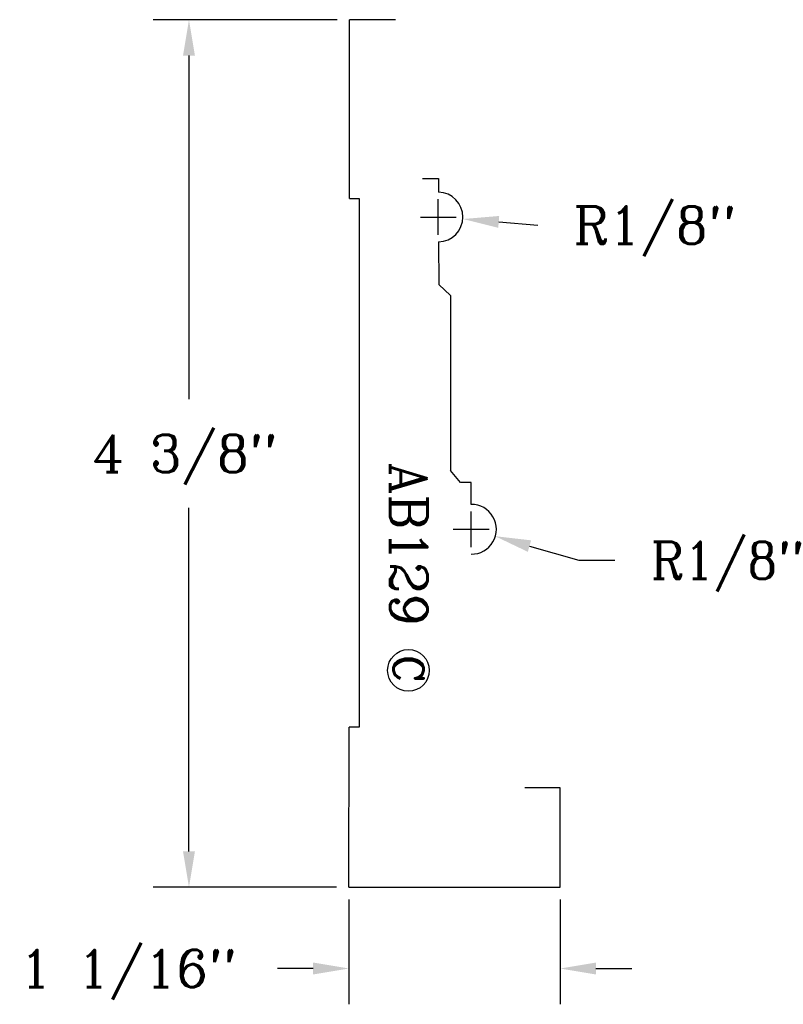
# Model space of a CAD drawing. Extents: x -1.66 to 2.18, y -0.59 to 4.36.
import ezdxf
from ezdxf.enums import TextEntityAlignment as Align

# ---------------------------------------------------------------- set-up
doc = ezdxf.new("R2010")
doc.units = 0
doc.header["$LTSCALE"] = 0.5
doc.header["$MEASUREMENT"] = 0
doc.layers.get('0').update_dxf_attribs({"linetype": 'CONTINUOUS'})
doc.layers.get('DEFPOINTS').update_dxf_attribs({"linetype": 'CONTINUOUS'})
for name, color, linetype in [('DIMEN', 1, 'CONTINUOUS'), ('PROF', 7, 'CONTINUOUS'), ('TEXT', 3, 'CONTINUOUS')]:
    doc.layers.add(name, color=color, linetype=linetype)
doc.styles.add('ROMANC', font='ROMANC', dxfattribs={"height": 0.1875})
doc.dimstyles.get("Standard").update_dxf_attribs({"dimtxt": 0.18, "dimasz": 0.18, "dimexe": 0.18, "dimexo": 0.0625, "dimgap": 0.09, "dimtad": 0, "dimtih": 1, "dimtoh": 1, "dimdec": 4, "dimzin": 0, "dimtxsty": 'STANDARD', "dimcen": 0.09, "dimazin": 3, "dimtfac": 1, "dimtdec": 4, "dimtofl": 0, "dimtmove": 0, "dimatfit": 3, "dimtolj": 1, "dimtzin": 0})

# ---------------------------------------------------------------- blocks, each defined once
blk = doc.blocks.new('*D2')
at = {"color": 0, "linetype": 'BYBLOCK'}
for p, q in [((0, -0.0625), (0, -0.589)), ((1.0625, -0.0625), (1.0625, -0.589)), ((-0.18, -0.409), (-0.36, -0.409)), ((1.2425, -0.409), (1.4225, -0.409))]:
    blk.add_line(p, q, dxfattribs=at)
for points in [[(-0.18, -0.439), (-0.18, -0.379), (0, -0.409)], [(1.2425, -0.439), (1.2425, -0.379), (1.0625, -0.409)]]:
    blk.add_solid(points, dxfattribs=at)
at = {"layer": 'DEFPOINTS', "color": 0, "linetype": 'BYBLOCK'}
for p in [(0, 0), (1.0625, 0), (0, -0.409)]:
    blk.add_point(p, dxfattribs=at)
at = {"color": 0, "linetype": 'BYBLOCK', "style": 'ROMANC'}
blk.add_text('1 1/16"', height=0.1875, dxfattribs=at).set_placement((-1.6561, -0.5027))
blk = doc.blocks.new('*D3')
at = {"color": 0, "linetype": 'BYBLOCK'}
for p, q in [((-0.059, 4.3614), (-0.9845, 4.3614)), ((-0.8045, 4.1814), (-0.8045, 2.4544)), ((-0.8045, 0.18), (-0.8045, 1.9069)), ((-0.0625, 0), (-0.9845, 0))]:
    blk.add_line(p, q, dxfattribs=at)
for points in [[(-0.7745, 4.1814), (-0.8345, 4.1814), (-0.8045, 4.3614)], [(-0.7745, 0.18), (-0.8345, 0.18), (-0.8045, 0)]]:
    blk.add_solid(points, dxfattribs=at)
at = {"layer": 'DEFPOINTS', "color": 0, "linetype": 'BYBLOCK'}
for p in [(0.0035, 4.3614), (-0.8045, 0), (0, 0)]:
    blk.add_point(p, dxfattribs=at)
at = {"color": 0, "linetype": 'BYBLOCK', "style": 'ROMANC'}
blk.add_text('4 3/8"', height=0.1875, dxfattribs=at).set_placement((-1.2911, 2.0869))
blk = doc.blocks.new('*D4')
at = {"color": 0, "linetype": 'BYBLOCK'}
for p, q in [((0.4493, 3.2795), (0.4493, 3.4595)), ((0.3593, 3.3695), (0.5393, 3.3695)), ((0.7534, 3.3452), (0.9493, 3.3295))]:
    blk.add_line(p, q, dxfattribs=at)
blk.add_solid([(0.7558, 3.3751), (0.751, 3.3153), (0.5739, 3.3596)], dxfattribs=at)
at = {"layer": 'DEFPOINTS', "color": 0, "linetype": 'BYBLOCK'}
for p in [(0.4493, 3.3695), (0.5739, 3.3596)]:
    blk.add_point(p, dxfattribs=at)
at = {"color": 0, "linetype": 'BYBLOCK', "style": 'ROMANC'}
blk.add_text('R1/8"', height=0.1875, dxfattribs=at).set_placement((1.1293, 3.2357))
blk = doc.blocks.new('*D5')
at = {"color": 0, "linetype": 'BYBLOCK'}
for p, q in [((0.6149, 1.7095), (0.6149, 1.8895)), ((0.5249, 1.7995), (0.7049, 1.7995)), ((0.908, 1.7152), (1.1569, 1.6435)), ((1.1569, 1.6435), (1.3369, 1.6435))]:
    blk.add_line(p, q, dxfattribs=at)
blk.add_solid([(0.9163, 1.744), (0.8997, 1.6863), (0.735, 1.7649)], dxfattribs=at)
at = {"layer": 'DEFPOINTS', "color": 0, "linetype": 'BYBLOCK'}
for p in [(0.6149, 1.7995), (0.735, 1.7649)]:
    blk.add_point(p, dxfattribs=at)
at = {"color": 0, "linetype": 'BYBLOCK', "style": 'ROMANC'}
blk.add_text('R1/8"', height=0.1875, dxfattribs=at).set_placement((1.5169, 1.5498))
blk = doc.blocks.new('CIRCLEC')
at = {"layer": 'TEXT', "linetype": 'CONTINUOUS'}
blk.add_circle((0.1278, 0.0053), 0.1295, dxfattribs=at)
at = {"layer": 'TEXT', "linetype": 'CONTINUOUS', "style": 'ROMANC'}
blk.add_text('C', height=0.1875, dxfattribs=at).set_placement((0.1167, -0.0878), align=Align.CENTER)
blk = doc.blocks.new('CC')
at = {"layer": 'TEXT', "linetype": 'CONTINUOUS', "xscale": 0.81, "yscale": 0.81, "zscale": 0.81}
blk.add_blockref('CIRCLEC', (0, -0.0078), dxfattribs=at)

msp = doc.modelspace()

# ---------------------------------------------------------------- linework, layer by layer
at = {"layer": 'PROF'}
for p, q in [((0.0028, 3.46304), (0.00352, 4.36199)), ((0.23374, 4.36199), (0.00352, 4.36199)), ((0.36977, 3.56277), (0.45112, 3.56277)), ((0.45112, 3.56277), (0.45112, 3.49454)), ((0.0028, 3.46304), (0.05158, 3.46304)), ((0.05158, 3.46304), (0.05158, 0.80505)), ((0.45111, 3.24455), (0.45246, 3.02993)), ((0.45246, 3.02993), (0.51029, 2.97449)), ((0.51029, 2.97449), (0.51029, 2.09533)), ((0.56179, 2.03449), (0.51029, 2.09533)), ((0.61488, 2.03449), (0.56179, 2.03449)), ((0.61488, 1.92452), (0.61488, 2.03449)), ((0, 0), (0.00045, 0.80505)), ((0.05158, 0.80505), (0.00045, 0.80505)), ((1.0625, 0.5), (0.88472, 0.5)), ((1.0625, 0), (1.0625, 0.5)), ((0, 0), (1.0625, 0))]:
    msp.add_line(p, q, dxfattribs=at)
at = {"layer": 'PROF', "linetype": 'CONTINUOUS'}
for centre, radius, start, end in [((0.44805, 3.36954), 0.12503, 271.40258, 88.59444), ((0.61643, 1.79952), 0.12501, 269.28838, 90.71162)]:
    msp.add_arc(centre, radius, start, end, dxfattribs=at)

# ---------------------------------------------------------------- block references
at = {"layer": 'PROF', "linetype": 'CONTINUOUS', "rotation": 270}
msp.add_blockref('CC', (0.3028, 1.19344), dxfattribs=at)

# ---------------------------------------------------------------- texts
at = {"layer": 'TEXT', "linetype": 'CONTINUOUS', "style": 'ROMANC'}
msp.add_text('AB129', height=0.1875, rotation=270, dxfattribs=at).set_placement((0.20695, 2.13546))

# ---------------------------------------------------------------- dimensions: what is measured, and where the dimension line sits
at = {"layer": 'DIMEN', "linetype": 'CONTINUOUS'}
dim = msp.add_linear_dim(base=(-0.80447, 0), p1=(0.00352, 4.36137), p2=(0, 0), angle=90, dimstyle='Standard', dxfattribs=at)
dim.commit()
dim.dimension.update_dxf_attribs({"geometry": '*D3', "text_midpoint": (-0.80447, 2.18068)})
for center, mpoint, picture, middle in [((0.44934, 3.36955), (0.57394, 3.35957), '*D4', (1.53113, 3.3295)), ((0.61488, 1.79952), (0.73501, 1.76495), '*D5', (1.91871, 1.64352))]:
    dim = msp.add_radius_dim(center=center, mpoint=mpoint, dimstyle='Standard', dxfattribs=at)
    dim.commit()
    dim.dimension.update_dxf_attribs({"geometry": picture, "text_midpoint": middle})
dim = msp.add_linear_dim(base=(0, -0.40899), p1=(1.0625, 0), p2=(0, 0), dimstyle='Standard', dxfattribs=at)
dim.commit()
dim.dimension.update_dxf_attribs({"geometry": '*D2', "text_midpoint": (-1.09804, -0.40899)})

doc.saveas('drawing.dxf')
